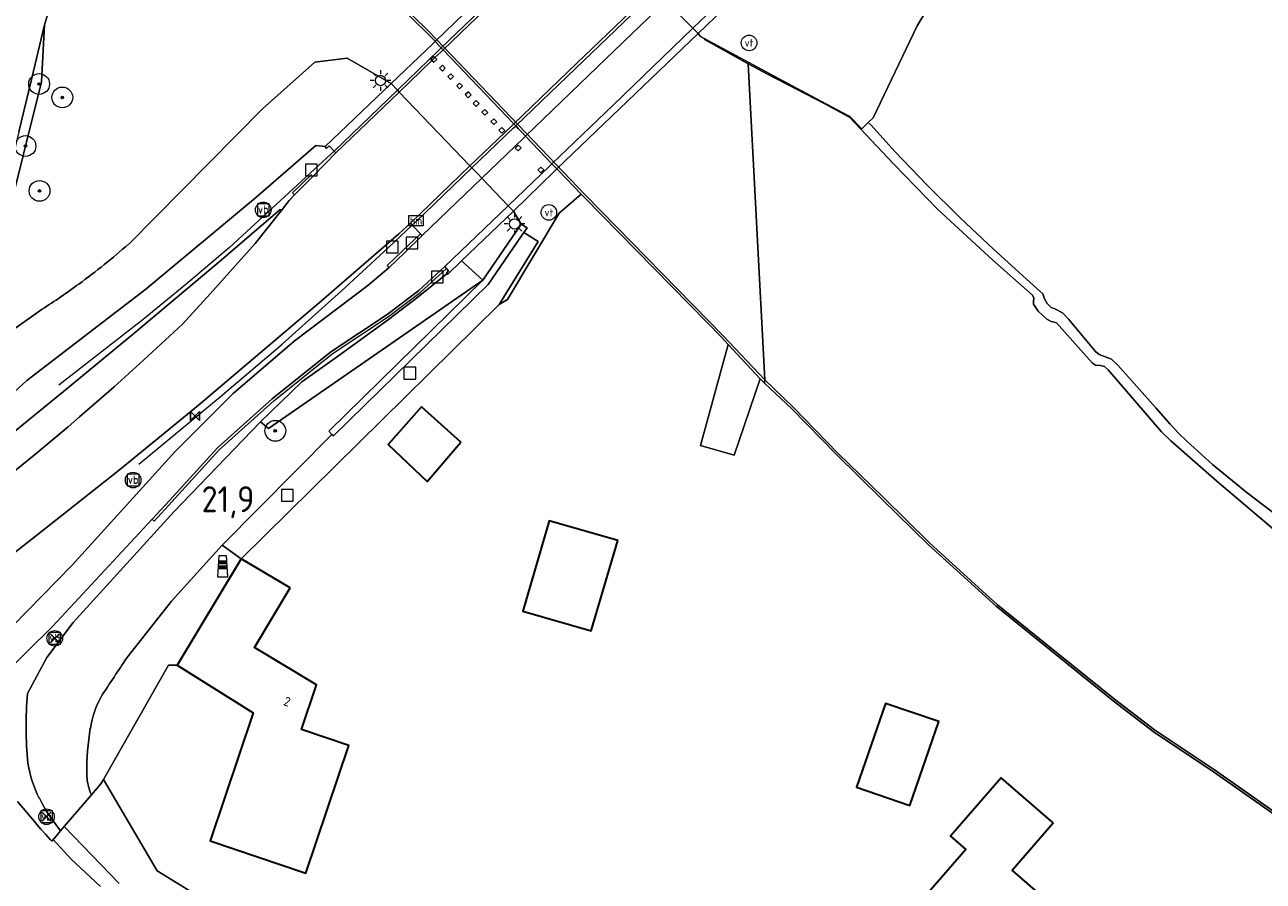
# Model space of a CAD drawing. Header units: metres. Extents: x 125158 to 132124, y 450612 to 454469.
# Tile 75 of 173: x 127587 to 127706, y 451740 to 451823. Entities that reach past the tile are written whole.
import ezdxf
from ezdxf.enums import TextEntityAlignment as Align

# ---------------------------------------------------------------- set-up
doc = ezdxf.new("R2010")
doc.units = ezdxf.units.M
doc.linetypes.add('IE-TERREINAFSCHEIDING', pattern=[10, 8, -2])
doc.layers.get('0').update_dxf_attribs({"color": 8})
doc.layers.get('Defpoints').update_dxf_attribs({"color": 8})
for name, color, linetype, lineweight in [('B-XX-BV-GELEIDECONSTRUCTIE-G', 8, 'Continuous', 18), ('B-XX-BV-GELEIDECONSTRUCTIE-GV', 8, 'Continuous', 18), ('B-XX-GR-BOOM-S', 8, 'Continuous', 25), ('B-XX-IE-MEUBILAIR_WEGMEUBILAIR-G', 8, 'Continuous', 18), ('B-XX-IE-MEUBILAIR_WEGMEUBILAIR-S', 8, 'Continuous', 25), ('B-XX-IE-TERREINAFSCHEIDING-G', 8, 'IE-TERREINAFSCHEIDING', 18), ('B-XX-IE-TERREINAFSCHEIDING-GV', 8, 'Continuous', 18), ('B-XX-KL-BRANDSTOF_LOCATIEPAAL-S', 8, 'Continuous', 25), ('B-XX-KL-ET_LS_OV_LICHTMAST-S', 8, 'Continuous', 25), ('B-XX-KW-KUNSTWERK_DEK-GV', 8, 'Continuous', 18), ('B-XX-KW-KUNSTWERK_PIJLER-GV', 8, 'Continuous', 18), ('B-XX-OG-BEBOUWING-GV', 8, 'Continuous', 35), ('B-XX-OG-BEBOUWING-T18', 8, 'Continuous', 18), ('B-XX-OG-TERREIN_CULTUURSCHEIDING-GV', 8, 'Continuous', 18), ('B-XX-OG-WATER-GV', 8, 'Continuous', 18), ('B-XX-OG-WEG-GV', 8, 'Continuous', 18), ('B-XX-RI-GWA_KOLK-S', 8, 'Continuous', 25), ('B-XX-VH-GOOT-G', 8, 'Continuous', 18), ('B-XX-VW-HECTOMETRERING-S', 8, 'Continuous', 25), ('B-XX-VW-VERKEERSTEKEN_BORD-S', 8, 'Continuous', 25), ('B-XX-VW-VERKEERSTEKEN_DRAAGCONSTRUCTIE-S', 8, 'Continuous', 25)]:
    doc.layers.add(name, color=color, linetype=linetype, lineweight=lineweight)
doc.layers.add('TOPOT30', color=1, linetype='Continuous')
doc.styles.add('ISO', font='iso', dxfattribs={"height": 5})
doc.styles.add('NLCS-ISO', font='NLCS-ISO.ttf')
doc.styles.add('NLCS-ISO-M-T18', font='NLCS-ISO.ttf', dxfattribs={"height": 1.8})

# ---------------------------------------------------------------- blocks, each defined once
blk = doc.blocks.new('SRI-KOLK-SO')
at = {"color": 0, "linetype": 'ByBlock', "lineweight": 18}
blk.add_lwpolyline([(-1.125, -1.125), (1.125, -1.125), (1.125, 1.125), (-1.125, 1.125)], close=True, dxfattribs=at)
blk = doc.blocks.new('SIE-WATER_VERKLIKKER_TRANSPORTLEIDING-SO')
at = {"color": 0, "linetype": 'ByBlock', "lineweight": 18}
blk.add_circle((0, 0), 1.5, dxfattribs=at)
at = {"color": 0, "linetype": 'ByBlock', "lineweight": 18, "style": 'NLCS-ISO'}
blk.add_text('vt', height=1.5, dxfattribs=at).set_placement((0, 0), align=Align.MIDDLE_CENTER)
blk = doc.blocks.new('SIE-WEG_VERKEERSBORD-SO')
at = {"color": 0, "linetype": 'ByBlock', "lineweight": 18}
blk.add_lwpolyline([(-1.125, -1.125), (1.125, -1.125), (1.125, 1.125), (-1.125, 1.125)], close=True, dxfattribs=at)
at = {"color": 0, "linetype": 'ByBlock', "lineweight": 18, "style": 'NLCS-ISO'}
blk.add_text('vb', height=1.5, dxfattribs=at).set_placement((0, 0), align=Align.MIDDLE_CENTER)
blk = doc.blocks.new('SAL-ONBEKEND SYMBOOL-SO')
at = {"color": 0, "linetype": 'ByBlock', "lineweight": -2, "const_width": 0.275, "flags": 128}
for points in [[(-0.875, 0.875), (0, 0)], [(-0.875, -0.875), (0, 0)], [(0, 0), (0.875, 0.875)], [(0, 0), (0.875, -0.875)]]:
    blk.add_lwpolyline(points, dxfattribs=at)
at = {"layer": 'Defpoints', "color": 0, "linetype": 'ByBlock', "lineweight": -2}
blk.add_point((0, 0), dxfattribs=at)
blk = doc.blocks.new('SKL-ET_OV_LICHTMAST-SO')
at = {"color": 0, "linetype": 'ByBlock', "lineweight": 18}
for points in [[(-1.25, 0), (-2, 0)], [(-1.41, 1.41), (-0.88, 0.88)], [(0, 2), (0, 1.25)], [(0.88, 0.88), (1.41, 1.41)], [(2, 0), (1.25, 0)], [(-1.41, -1.41), (-0.88, -0.88)], [(0, -1.25), (0, -2)], [(0.88, -0.88), (1.41, -1.41)]]:
    blk.add_lwpolyline(points, dxfattribs=at)
blk.add_circle((0, 0), 1, dxfattribs=at)
blk = doc.blocks.new('SIE-WEG_PAAL_VERKEERSBORD-SO')
at = {"color": 0, "linetype": 'ByBlock', "lineweight": 18}
blk.add_circle((0, 0), 1.5, dxfattribs=at)
at = {"color": 0, "linetype": 'ByBlock', "lineweight": 18, "style": 'NLCS-ISO'}
blk.add_text('vb', height=1.5, dxfattribs=at).set_placement((0, 0.13), align=Align.MIDDLE_CENTER)
blk = doc.blocks.new('SIE-WEG_PAAL_HECTOMETERPAAL-SO')
at = {"color": 0, "linetype": 'ByBlock', "lineweight": 18}
blk.add_lwpolyline([(-1.44375, -0.94375), (1.44375, -0.94375), (1.44375, 0.94375), (-1.44375, 0.94375)], close=True, dxfattribs=at)
at = {"color": 0, "linetype": 'ByBlock', "lineweight": 18, "style": 'NLCS-ISO'}
blk.add_text('hm', height=1.5, dxfattribs=at).set_placement((0, 0), align=Align.MIDDLE_CENTER)
blk = doc.blocks.new('SIE-WEG_PAAL_GRENSPAAL-SO')
at = {"linetype": 'ByBlock', "lineweight": 18}
h = blk.add_hatch(color=0, dxfattribs=at)
h.dxf.hatch_style = 1
h.paths.add_polyline_path([(0.90625, -0.5), (0.875, 0), (-0.875, 0), (-0.90625, -0.5)])
h.paths.add_polyline_path([(-0.8125, 1), (-0.84375, 0.5), (0.84375, 0.5), (0.8125, 1)])
at = {"color": 0, "linetype": 'ByBlock', "lineweight": 18}
blk.add_lwpolyline([(-1, -2), (1, -2), (0.75, 2), (-0.75, 2)], close=True, dxfattribs=at)
for points in [[(0.875, 0), (-0.875, 0)], [(0.84375, 0.5), (-0.84375, 0.5)], [(0.8125, 1), (-0.8125, 1)], [(0.90625, -0.5), (-0.90625, -0.5)]]:
    blk.add_lwpolyline(points, dxfattribs=at)
blk = doc.blocks.new('SGR-BOOM_01-SO')
at = {"linetype": 'ByBlock', "lineweight": 18}
h = blk.add_hatch(color=0, dxfattribs=at)
h.dxf.hatch_style = 1
edge = h.paths.add_edge_path()
edge.add_arc((0, 0), 0.25, 0, 360)
at = {"color": 0, "linetype": 'ByBlock', "lineweight": 18}
for radius in [2, 0.25]:
    blk.add_circle((0, 0), radius, dxfattribs=at)
blk = doc.blocks.new('kilometerpaal')
at = {"color": 0}
for p, q in [((-0.44, 0.44), (0.44, -0.44)), ((-0.44, -0.44), (-0.44, 0.44)), ((0.44, 0.44), (-0.44, -0.44)), ((0.44, -0.44), (0.44, 0.44))]:
    blk.add_line(p, q, dxfattribs=at)
at = {"color": 0, "style": 'ISO'}
blk.add_attdef('KILOMETERPAAL', (0.59, 0.87), '', height=2.5, dxfattribs=at)

msp = doc.modelspace()

# ---------------------------------------------------------------- linework, layer by layer
at = {"layer": 'B-XX-BV-GELEIDECONSTRUCTIE-G'}
for points in [[(127623.06, 451816.44), (127616.97, 451810.59)], [(127616.97, 451810.59), (127616.66, 451810.29), (127615.85, 451809.55)], [(127614.67, 451808.46), (127606.89, 451801.3), (127602.69, 451797.76), (127598.58, 451794.37), (127590.49, 451788.05)], [(127615.85, 451809.55), (127614.67, 451808.46)], [(127624.49, 451803.45), (127624.8, 451803.73), (127630.24, 451808.96)], [(127623.37, 451802.4), (127624.49, 451803.45)], [(127598.17, 451780.46), (127605.99, 451786.93), (127611.97, 451792), (127618.01, 451797.42), (127622.19, 451801.31)], [(127622.19, 451801.31), (127623.37, 451802.4)]]:
    msp.add_lwpolyline(points, dxfattribs=at)
at = {"layer": 'B-XX-BV-GELEIDECONSTRUCTIE-GV'}
msp.add_lwpolyline([(127627.79, 451799.29), (127627.63, 451799.48), (127625.11, 451797.16), (127622.07, 451794.87), (127616.64, 451791.27), (127611.01, 451786.73), (127606.1, 451782.34), (127605.74, 451782.02), (127601.17, 451776.99), (127599.46, 451775.15), (127599.65, 451774.98), (127601.35, 451776.82), (127605.92, 451781.84), (127611.17, 451786.54), (127616.78, 451791.07), (127622.22, 451794.67), (127625.26, 451796.96)], close=True, dxfattribs=at)
at = {"layer": 'B-XX-IE-MEUBILAIR_WEGMEUBILAIR-G'}
for points in [[(127640.6, 451833.32), (127636.78, 451829.63), (127627.29, 451820.51)], [(127634.45, 451813.02), (127640.19, 451818.54), (127647.93, 451825.97)], [(127627.29, 451820.51), (127627.06, 451820.29)], [(127627.06, 451820.29), (127623.06, 451816.44)], [(127630.24, 451808.96), (127634.22, 451812.79)], [(127634.22, 451812.79), (127634.45, 451813.02)]]:
    msp.add_lwpolyline(points, dxfattribs=at)
at = {"layer": 'B-XX-IE-TERREINAFSCHEIDING-G'}
msp.add_lwpolyline([(127654.9, 451791.98), (127652.24, 451782.26), (127655.49, 451781.33), (127657.99, 451788.68)], dxfattribs=at)
at = {"layer": 'B-XX-IE-TERREINAFSCHEIDING-GV'}
for points in [[(127615.9, 451831.78), (127625.97, 451821.9), (127626.65, 451821.19), (127626.69, 451821.14), (127627.29, 451820.51), (127627.46, 451820.34), (127634.26, 451813.22), (127634.45, 451813.02), (127634.7, 451812.76), (127635.01, 451812.44), (127635.4, 451812.03), (127637.94, 451809.37), (127638.42, 451808.87), (127638.59, 451808.7), (127640.75, 451806.44), (127641, 451806.17), (127652.83, 451794.12), (127652.9, 451794.05), (127654.25, 451792.67), (127654.9, 451791.98), (127654.9, 451791.97), (127657.99, 451788.68), (127658.41, 451788.24), (127658.44, 451788.58), (127654.43, 451792.82), (127641.18, 451806.34), (127626.13, 451822.07), (127616.08, 451831.94)], [(127707.65, 451746.87), (127701.71, 451751.02), (127695.93, 451754.88), (127692.08, 451757.85), (127685.36, 451763.27), (127680.82, 451766.92), (127674.31, 451772.85), (127669.84, 451777.24), (127665.45, 451781.52), (127661.16, 451785.93), (127658.44, 451788.58), (127658.41, 451788.24), (127661.02, 451785.79), (127665.31, 451781.38), (127669.7, 451777.1), (127674.17, 451772.7), (127680.7, 451766.77), (127685.24, 451763.11), (127691.96, 451757.69), (127695.81, 451754.72), (127701.6, 451750.85), (127707.53, 451746.7)]]:
    msp.add_lwpolyline(points, dxfattribs=at)
for points in [[(127656.88, 451819.11), (127654.32, 451820.49), (127652.6, 451821.41), (127652.7, 451821.29), (127656.81, 451818.98)], [(127666.49, 451813.98), (127664.92, 451814.81), (127661.48, 451816.64), (127656.88, 451819.11), (127656.81, 451818.98), (127658.67, 451817.98), (127664.2, 451815.12), (127666.45, 451813.92)]]:
    msp.add_lwpolyline(points, close=True, dxfattribs=at)
at = {"layer": 'B-XX-KW-KUNSTWERK_DEK-GV'}
msp.add_lwpolyline([(127644.21, 451838.06), (127639.95, 451833.97), (127626.69, 451821.14), (127626.46, 451820.92), (127622.45, 451817.08), (127623.06, 451816.44), (127623.22, 451816.27), (127630.05, 451809.16), (127630.24, 451808.96), (127630.79, 451808.39), (127631.19, 451807.97), (127633.72, 451805.33), (127634.23, 451804.8), (127638.17, 451808.64), (127638.42, 451808.87), (127652.01, 451821.89), (127656.03, 451825.77), (127655.53, 451826.3), (127652.98, 451828.95), (127652.59, 451829.35), (127652.04, 451829.92), (127651.85, 451830.12), (127645.02, 451837.22), (127644.84, 451837.41)], close=True, dxfattribs=at)
at = {"layer": 'B-XX-KW-KUNSTWERK_PIJLER-GV'}
for points in [[(127626.67, 451819.59), (127626.58, 451819.69), (127626.29, 451819.42), (127626.38, 451819.31), (127626.56, 451819.13), (127626.85, 451819.4)], [(127627.11, 451818.56), (127627.4, 451818.29), (127627.67, 451818.58), (127627.39, 451818.85)], [(127627.91, 451817.76), (127628.18, 451817.48), (127628.46, 451817.75), (127628.19, 451818.03)], [(127628.77, 451816.85), (127629.05, 451816.58), (127629.33, 451816.86), (127629.05, 451817.13)], [(127629.6, 451816.02), (127629.87, 451815.72), (127630.17, 451815.99), (127629.9, 451816.29)], [(127630.37, 451815.18), (127630.65, 451814.89), (127630.93, 451815.17), (127630.65, 451815.45)], [(127631.2, 451814.33), (127631.47, 451814.04), (127631.76, 451814.31), (127631.49, 451814.6)], [(127632.07, 451813.43), (127632.33, 451813.14), (127632.62, 451813.4), (127632.36, 451813.69)], [(127632.84, 451812.59), (127633.11, 451812.31), (127633.4, 451812.58), (127633.13, 451812.86)], [(127634.41, 451810.88), (127634.69, 451810.61), (127634.96, 451810.9), (127634.68, 451811.17)], [(127636.58, 451808.77), (127636.87, 451808.49), (127637.15, 451808.78), (127636.86, 451809.05)]]:
    msp.add_lwpolyline(points, close=True, dxfattribs=at)
at = {"layer": 'B-XX-OG-BEBOUWING-GV'}
for points in [[(127629.18, 451782.57), (127625.38, 451785.96), (127622.16, 451782.35), (127625.92, 451778.8)], [(127644.28, 451773.09), (127637.68, 451774.99), (127635.12, 451766.3), (127641.72, 451764.41)], [(127612.73, 451768.54), (127608.02, 451771.35), (127601.88, 451761.1), (127609.18, 451756.53), (127605.03, 451744.21), (127614.26, 451741.1), (127618.39, 451753.38), (127613.82, 451754.91), (127615.27, 451759.22), (127609.32, 451762.81)], [(127675.17, 451755.67), (127670.03, 451757.43), (127667.25, 451749.37), (127672.4, 451747.6)], [(127686.18, 451745.92), (127681.18, 451750.27), (127676.3, 451744.65), (127677.78, 451743.36), (127673.51, 451738.46), (127681.99, 451731.08), (127687.19, 451737.09), (127682.24, 451741.39)]]:
    msp.add_lwpolyline(points, close=True, dxfattribs=at)
at = {"layer": 'B-XX-OG-TERREIN_CULTUURSCHEIDING-GV'}
for points in [[(127682.32, 451837.94), (127673.1, 451822.65), (127668.85, 451813.79), (127668.38, 451813.34), (127668.67, 451813.09), (127670.94, 451810.53), (127674.04, 451807.32), (127677.22, 451804.16), (127680.44, 451801.15), (127683.93, 451797.97), (127685.17, 451796.85), (127685.36, 451796.36), (127685.6, 451795.92), (127686, 451795.52), (127686.33, 451795.39), (127687.07, 451795.03), (127687.68, 451794.37), (127690.27, 451791.3), (127690.62, 451791.02), (127691.28, 451790.76), (127691.8, 451790.56), (127692.4, 451789.97), (127696.06, 451785.89), (127697.43, 451784.3), (127698.24, 451783.43), (127699.05, 451782.66), (127701.52, 451780.43), (127704.84, 451777.7), (127707.8, 451775.46)], [(127586.63, 451812.43), (127587.84, 451817.48), (127589.1, 451822.73), (127591.11, 451829.41)], [(127707.8, 451775.46), (127704.84, 451777.7), (127701.52, 451780.43), (127699.05, 451782.66), (127698.24, 451783.43), (127697.43, 451784.3), (127696.06, 451785.89), (127692.4, 451789.97), (127691.8, 451790.56), (127691.28, 451790.76), (127690.62, 451791.02), (127690.27, 451791.3), (127687.68, 451794.37), (127687.07, 451795.03), (127686.33, 451795.39), (127686, 451795.52), (127685.6, 451795.92), (127685.36, 451796.36), (127685.17, 451796.85), (127683.93, 451797.97), (127680.44, 451801.15), (127677.22, 451804.16), (127674.04, 451807.32), (127670.94, 451810.53), (127668.67, 451813.09), (127668.38, 451813.34), (127667.75, 451812.72), (127666.58, 451813.93), (127666.49, 451813.98), (127666.45, 451813.92), (127666.59, 451813.84), (127670.82, 451809.35), (127675.04, 451805.01), (127680.36, 451800.1), (127684.19, 451796.72), (127684.32, 451796.42), (127684.29, 451796.09), (127684.3, 451795.84), (127684.74, 451795.18), (127685.58, 451794.4), (127685.98, 451794.17), (127686.28, 451794.12), (127686.5, 451794.07), (127689.4, 451790.81), (127689.98, 451790.16), (127690.26, 451789.98), (127690.73, 451789.94), (127691.12, 451789.86), (127691.48, 451789.54), (127696.62, 451783.55), (127697.51, 451782.71), (127701.94, 451778.82), (127708.89, 451772.92)], [(127707.53, 451746.7), (127701.6, 451750.85), (127695.81, 451754.72), (127691.96, 451757.69), (127685.24, 451763.11), (127680.7, 451766.77), (127674.17, 451772.7), (127669.7, 451777.1), (127665.31, 451781.38), (127661.02, 451785.79), (127658.41, 451788.24), (127657.99, 451788.68), (127655.49, 451781.33), (127652.24, 451782.26), (127654.9, 451791.98), (127654.25, 451792.67), (127652.9, 451794.05), (127652.83, 451794.12), (127641, 451806.17), (127640.75, 451806.44), (127638.62, 451804.62), (127633.67, 451796.3), (127632.85, 451795.83), (127608.02, 451771.35), (127612.73, 451768.54), (127609.32, 451762.81), (127615.27, 451759.22), (127613.82, 451754.91), (127618.39, 451753.38), (127614.26, 451741.1), (127605.03, 451744.21), (127609.18, 451756.53), (127601.88, 451761.1), (127601.03, 451761.12), (127594.76, 451750.11), (127599.93, 451741.32), (127608.01, 451736.35)], [(127608.01, 451736.35), (127599.93, 451741.32), (127594.76, 451750.11), (127594.52, 451749.7), (127593.61, 451748.63), (127590.99, 451745.58), (127596.29, 451740.09)], [(127596.29, 451740.09), (127590.99, 451745.58), (127590.97, 451745.56), (127590.64, 451745.17), (127590.21, 451744.64), (127589.79, 451744.18), (127589.93, 451744.33), (127591.66, 451742.44), (127594.5, 451739.8)]]:
    msp.add_lwpolyline(points, dxfattribs=at)
for points in [[(127587.84, 451817.48), (127586.63, 451812.43), (127582.59, 451795.57), (127583.54, 451796.25), (127588.82, 451817.25), (127589.1, 451822.73)], [(127622.16, 451782.35), (127625.38, 451785.96), (127629.18, 451782.57), (127625.92, 451778.8)], [(127635.12, 451766.3), (127637.68, 451774.99), (127644.28, 451773.09), (127641.72, 451764.41)], [(127667.25, 451749.37), (127670.03, 451757.43), (127675.17, 451755.67), (127672.4, 451747.6)], [(127676.3, 451744.65), (127681.18, 451750.27), (127686.18, 451745.92), (127682.24, 451741.39), (127687.19, 451737.09), (127689.72, 451734.89), (127693.66, 451739.42), (127698.67, 451735.06), (127693.76, 451729.46), (127692.3, 451730.74), (127688.03, 451725.82), (127681.99, 451731.08), (127673.51, 451738.46), (127677.78, 451743.36)]]:
    msp.add_lwpolyline(points, close=True, dxfattribs=at)
at = {"layer": 'B-XX-OG-WATER-GV'}
for points in [[(127616.08, 451831.94), (127626.13, 451822.07), (127641.18, 451806.34), (127654.43, 451792.82), (127658.44, 451788.58), (127656.81, 451818.98), (127652.7, 451821.29), (127652.6, 451821.41), (127652.23, 451821.61), (127652.01, 451821.89), (127651.49, 451822.41), (127648.89, 451825.01)], [(127708.89, 451772.92), (127701.94, 451778.82), (127697.51, 451782.71), (127696.62, 451783.55), (127691.48, 451789.54), (127691.12, 451789.86), (127690.73, 451789.94), (127690.26, 451789.98), (127689.98, 451790.16), (127689.4, 451790.81), (127686.5, 451794.07), (127686.28, 451794.12), (127685.98, 451794.17), (127685.58, 451794.4), (127684.74, 451795.18), (127684.3, 451795.84), (127684.29, 451796.09), (127684.32, 451796.42), (127684.19, 451796.72), (127680.36, 451800.1), (127675.04, 451805.01), (127670.82, 451809.35), (127666.59, 451813.84), (127666.45, 451813.92), (127664.2, 451815.12), (127658.67, 451817.98), (127656.81, 451818.98), (127658.44, 451788.58), (127661.16, 451785.93), (127665.45, 451781.52), (127669.84, 451777.24), (127674.31, 451772.85), (127680.82, 451766.92), (127685.36, 451763.27), (127692.08, 451757.85), (127695.93, 451754.88), (127701.71, 451751.02), (127707.65, 451746.87)]]:
    msp.add_lwpolyline(points, dxfattribs=at)
msp.add_lwpolyline([(127654.9, 451791.97), (127654.9, 451791.98), (127652.24, 451782.26), (127655.49, 451781.33), (127657.99, 451788.68)], close=True, dxfattribs=at)
at = {"layer": 'B-XX-OG-WEG-GV'}
for points in [[(127644.21, 451838.06), (127639.95, 451833.97), (127626.69, 451821.14), (127626.46, 451820.92), (127622.45, 451817.08), (127623.06, 451816.44), (127623.22, 451816.27), (127626.38, 451819.31), (127626.67, 451819.59), (127627.23, 451820.12), (127627.46, 451820.34), (127636.49, 451829.04), (127640.77, 451833.15), (127645.02, 451837.22), (127644.84, 451837.41)], [(127647.74, 451826.17), (127651.85, 451830.12), (127645.02, 451837.22), (127640.77, 451833.15), (127636.49, 451829.04), (127627.46, 451820.34), (127627.23, 451820.12), (127626.67, 451819.59), (127626.38, 451819.31), (127623.22, 451816.27), (127630.05, 451809.16), (127634.03, 451812.99), (127634.26, 451813.22), (127640.29, 451819.02)], [(127635.4, 451812.03), (127641.46, 451817.85), (127648.89, 451825.01), (127652.98, 451828.95), (127652.59, 451829.35), (127652.04, 451829.92), (127651.85, 451830.12), (127647.74, 451826.17), (127640.29, 451819.02), (127634.26, 451813.22), (127634.03, 451812.99), (127630.05, 451809.16), (127630.24, 451808.96), (127630.79, 451808.39), (127631.19, 451807.97), (127635.16, 451811.8)], [(127648.89, 451825.01), (127641.46, 451817.85), (127635.4, 451812.03), (127635.16, 451811.8), (127631.19, 451807.97), (127633.72, 451805.33), (127637.7, 451809.14), (127637.94, 451809.37), (127643.82, 451815.02), (127651.49, 451822.41), (127655.53, 451826.3), (127652.98, 451828.95)], [(127652.01, 451821.89), (127656.03, 451825.77), (127655.53, 451826.3), (127651.49, 451822.41), (127643.82, 451815.02), (127637.94, 451809.37), (127637.7, 451809.14), (127633.72, 451805.33), (127634.23, 451804.8), (127638.17, 451808.64), (127638.42, 451808.87)], [(127626.38, 451819.31), (127626.29, 451819.42), (127626.58, 451819.69), (127626.67, 451819.59), (127626.85, 451819.4), (127626.56, 451819.13)], [(127627.11, 451818.56), (127627.39, 451818.85), (127627.67, 451818.58), (127627.4, 451818.29)], [(127628.18, 451817.48), (127627.91, 451817.76), (127628.19, 451818.03), (127628.46, 451817.75)], [(127622.45, 451817.08), (127616.11, 451811.02), (127616.24, 451810.84), (127616.49, 451811.1), (127616.97, 451810.59), (127617.13, 451810.41), (127623.22, 451816.27), (127623.06, 451816.44)], [(127628.77, 451816.85), (127629.05, 451817.13), (127629.33, 451816.86), (127629.05, 451816.58)], [(127629.87, 451815.72), (127629.6, 451816.02), (127629.9, 451816.29), (127630.17, 451815.99)], [(127630.65, 451814.89), (127630.37, 451815.18), (127630.65, 451815.45), (127630.93, 451815.17)], [(127631.47, 451814.04), (127631.2, 451814.33), (127631.49, 451814.6), (127631.76, 451814.31)], [(127632.33, 451813.14), (127632.07, 451813.43), (127632.36, 451813.69), (127632.62, 451813.4)], [(127633.11, 451812.31), (127632.84, 451812.59), (127633.13, 451812.86), (127633.4, 451812.58)], [(127634.41, 451810.88), (127634.68, 451811.17), (127634.96, 451810.9), (127634.69, 451810.61)], [(127625.28, 451802.63), (127625.45, 451802.45), (127631.19, 451807.97), (127630.79, 451808.39), (127630.24, 451808.96), (127630.05, 451809.16), (127624.31, 451803.64), (127624.49, 451803.45)], [(127636.58, 451808.77), (127636.86, 451809.05), (127637.15, 451808.78), (127636.87, 451808.49)], [(127627.79, 451799.29), (127627.99, 451799.06), (127627.79, 451798.85), (127627.85, 451798.79), (127627.9, 451798.72), (127629.23, 451800.02), (127634.23, 451804.8), (127633.72, 451805.33), (127627.63, 451799.48)], [(127634.23, 451804.8), (127629.23, 451800.02), (127631.3, 451798.17), (127634.99, 451803.56)], [(127606.19, 451772.66), (127608.02, 451771.35), (127632.85, 451795.83), (127636.61, 451801.88), (127635.24, 451802.76), (127635.02, 451802.44), (127631.81, 451797.76), (127616.92, 451783.17), (127616.76, 451783.3)], [(127631.3, 451798.17), (127616.47, 451783.64), (127616.76, 451783.3), (127616.92, 451783.17), (127631.81, 451797.76), (127635.02, 451802.44), (127635.24, 451802.76), (127635.55, 451803.2), (127634.99, 451803.56)], [(127631.3, 451798.17), (127629.23, 451800.02), (127627.9, 451798.72), (127627.85, 451798.79), (127624.91, 451796.43), (127622.19, 451794.37), (127617.29, 451790.81), (127613.88, 451788.39), (127609.9, 451784.53), (127610.67, 451783.89)]]:
    msp.add_lwpolyline(points, close=True, dxfattribs=at)
for points in [[(127648.89, 451825.01), (127651.49, 451822.41), (127652.01, 451821.89), (127652.23, 451821.61), (127652.6, 451821.41), (127654.32, 451820.49), (127656.88, 451819.11), (127661.48, 451816.64), (127664.92, 451814.81), (127666.49, 451813.98), (127666.58, 451813.93), (127667.75, 451812.72), (127668.38, 451813.34), (127668.85, 451813.79), (127673.1, 451822.65), (127682.32, 451837.94)], [(127597.2, 451801.64), (127610.07, 451814.65), (127615.12, 451819.15), (127618.23, 451819.54), (127622.45, 451817.08), (127623.06, 451816.44), (127623.22, 451816.27), (127630.05, 451809.16), (127630.24, 451808.96), (127630.79, 451808.39), (127631.19, 451807.97), (127633.72, 451805.33), (127634.23, 451804.8), (127634.99, 451803.56), (127635.55, 451803.2), (127635.24, 451802.76), (127636.61, 451801.88), (127632.85, 451795.83), (127633.67, 451796.3), (127638.62, 451804.62), (127640.75, 451806.44), (127638.59, 451808.7), (127638.42, 451808.87), (127637.94, 451809.37), (127635.4, 451812.03), (127635.01, 451812.44), (127634.7, 451812.76), (127634.45, 451813.02), (127634.26, 451813.22), (127627.46, 451820.34), (127627.29, 451820.51), (127626.69, 451821.14), (127626.65, 451821.19), (127625.97, 451821.9), (127615.9, 451831.78)], [(127591.11, 451829.41), (127589.1, 451822.73), (127588.82, 451817.25), (127583.54, 451796.25), (127582.59, 451795.57), (127564.7, 451782.9), (127563.63, 451779.92)], [(127616.11, 451811.02), (127622.45, 451817.08), (127618.23, 451819.54), (127615.12, 451819.15), (127610.07, 451814.65), (127597.2, 451801.64)], [(127603.17, 451785.52), (127604.1, 451786.28), (127615.52, 451795.98), (127621.97, 451801.55), (127623.19, 451802.61), (127624.31, 451803.64), (127630.05, 451809.16), (127623.22, 451816.27), (127617.13, 451810.41), (127616.08, 451809.33), (127614.96, 451808.16), (127613.65, 451806.87), (127613.17, 451806.38), (127612.65, 451805.82), (127611.89, 451804.85), (127609.38, 451801.7), (127605.03, 451796.84), (127602.38, 451793.94), (127598.61, 451790.47)], [(127578.42, 451780.28), (127587.38, 451788.51), (127598.86, 451797.28), (127609.42, 451806.07), (127615.22, 451811.11), (127616.11, 451811.02)], [(127578.52, 451777.73), (127585.51, 451783.01), (127590.93, 451787.46), (127597.7, 451793.04), (127606.11, 451800.1), (127611.79, 451804.97), (127611.89, 451804.85), (127612.65, 451805.82), (127613.17, 451806.38), (127613.65, 451806.87), (127614.96, 451808.16), (127616.08, 451809.33), (127617.13, 451810.41), (127616.97, 451810.59), (127616.49, 451811.1), (127616.24, 451810.84), (127616.11, 451811.02), (127615.22, 451811.11), (127609.42, 451806.07), (127598.86, 451797.28), (127587.38, 451788.51), (127578.42, 451780.28)], [(127606.1, 451782.34), (127611.01, 451786.73), (127616.64, 451791.27), (127622.07, 451794.87), (127625.11, 451797.16), (127627.63, 451799.48), (127633.72, 451805.33), (127631.19, 451807.97), (127625.45, 451802.45), (127623.74, 451800.79), (127622.26, 451799.38), (127620.22, 451797.65), (127613.13, 451792.28), (127607.27, 451787.27), (127604.3, 451784.3)], [(127577.6, 451773.33), (127581.19, 451775.93), (127584.68, 451778.57), (127588.1, 451781.32), (127591.38, 451784.06), (127592.45, 451785), (127595.81, 451787.89), (127598.61, 451790.47), (127602.38, 451793.94), (127605.03, 451796.84), (127609.38, 451801.7), (127611.89, 451804.85), (127611.79, 451804.97), (127606.11, 451800.1), (127597.7, 451793.04), (127590.93, 451787.46), (127585.51, 451783.01), (127578.52, 451777.73)], [(127583.07, 451761.88), (127591.75, 451770.72), (127601.63, 451781.65), (127604.3, 451784.3), (127607.27, 451787.27), (127613.13, 451792.28), (127620.22, 451797.65), (127622.26, 451799.38), (127623.74, 451800.79), (127625.45, 451802.45), (127625.28, 451802.63), (127624.49, 451803.45), (127624.31, 451803.64), (127623.19, 451802.61), (127621.97, 451801.55), (127615.52, 451795.98), (127604.1, 451786.28), (127603.17, 451785.52), (127596.32, 451779.9), (127589.25, 451774.33), (127586.11, 451771.84)], [(127587.46, 451758.37), (127589.32, 451761.86), (127591.85, 451765.2), (127601.55, 451775.88), (127609.9, 451784.53), (127613.88, 451788.39), (127617.29, 451790.81), (127622.19, 451794.37), (127624.91, 451796.43), (127627.85, 451798.79), (127627.79, 451798.85), (127627.99, 451799.06), (127627.79, 451799.29), (127627.63, 451799.48), (127625.11, 451797.16), (127622.07, 451794.87), (127616.64, 451791.27), (127611.01, 451786.73), (127606.1, 451782.34), (127605.74, 451782.02), (127601.17, 451776.99), (127599.46, 451775.15), (127589.86, 451764.82), (127584.96, 451759.97)], [(127597.02, 451761.81), (127601.31, 451767.27), (127606.19, 451772.66), (127616.76, 451783.3), (127616.47, 451783.64), (127631.3, 451798.17), (127610.67, 451783.89), (127609.9, 451784.53), (127601.55, 451775.88), (127591.85, 451765.2), (127589.32, 451761.86), (127587.46, 451758.37)], [(127588.88, 451795.37), (127574.96, 451785.52), (127561.11, 451776.07), (127552.82, 451770.29), (127550.67, 451768.71), (127548.19, 451766.88), (127542.75, 451762.43), (127537.36, 451757.01)], [(127563.63, 451779.92), (127561.11, 451776.07), (127574.96, 451785.52), (127588.88, 451795.37)], [(127598.61, 451790.47), (127595.81, 451787.89), (127592.45, 451785), (127591.38, 451784.06), (127588.1, 451781.32), (127584.68, 451778.57), (127581.19, 451775.93), (127577.6, 451773.33)], [(127583.15, 451769.39), (127586.11, 451771.84), (127589.25, 451774.33), (127596.32, 451779.9), (127603.17, 451785.52)], [(127604.3, 451784.3), (127601.63, 451781.65), (127591.75, 451770.72), (127583.07, 451761.88), (127581.47, 451760.23), (127580.19, 451759.05), (127579.91, 451758.84), (127581.08, 451756.47), (127582.73, 451757.82), (127584.96, 451759.97), (127589.86, 451764.82), (127599.46, 451775.15), (127601.17, 451776.99), (127605.74, 451782.02), (127606.1, 451782.34)], [(127593.5, 451748.9), (127593.61, 451748.63), (127594.52, 451749.7), (127594.76, 451750.11), (127601.03, 451761.12), (127601.88, 451761.1), (127608.02, 451771.35), (127606.19, 451772.66), (127601.31, 451767.27), (127597.02, 451761.81)], [(127588.6, 451748.31), (127588.95, 451747.65), (127589.33, 451747), (127589.53, 451746.68), (127589.74, 451746.37), (127590.18, 451745.76), (127590.64, 451745.17), (127590.97, 451745.56), (127590.99, 451745.58), (127593.61, 451748.63), (127593.5, 451748.9)], [(127586.5, 451747.97), (127588.28, 451745.87), (127588.37, 451745.77), (127588.75, 451745.33), (127589.2, 451744.83), (127589.64, 451744.34), (127589.79, 451744.18), (127590.21, 451744.64), (127590.64, 451745.17), (127590.18, 451745.76), (127589.74, 451746.37), (127589.53, 451746.68), (127589.33, 451747), (127588.95, 451747.65), (127588.6, 451748.31)], [(127594.5, 451739.8), (127591.66, 451742.44), (127589.93, 451744.33), (127589.79, 451744.18), (127589.64, 451744.34), (127589.2, 451744.83), (127588.75, 451745.33), (127588.37, 451745.77), (127588.28, 451745.87), (127586.5, 451747.97)]]:
    msp.add_lwpolyline(points, dxfattribs=at)
at = {"layer": 'B-XX-OG-WEG-GV', "extrusion": (0, 0, -1)}
for centre, radius, start, end in [((-127550.43, 451855.03), 70.98, 228.7865, 231.2683), ((-127550.52, 451854.91), 70.83, 231.2641, 233.751), ((-127549.06, 451856.93), 73.32, 233.7644, 235.4345), ((-127549.05, 451857.14), 73.5, 235.5216, 237.1875), ((-127761.28, 451650.34), 198.51, 32.8824, 34.1603), ((-127622.71, 451755.29), 35.39, 354.1216, 4.9893), ((-127602.69, 451753.59), 9.29, 8.8925, 29.1735), ((-127621.71, 451750.63), 28.55, 0.079, 8.8651), ((-127598.56, 451753.39), 11.19, 332.9712, 351.1239), ((-127597.98, 451750.66), 4.81, 338.4981, 0.0316)]:
    msp.add_arc(centre, radius, start, end, dxfattribs=at)
at = {"layer": 'B-XX-OG-WEG-GV'}
for centre, radius, start, end in [((127550.43, 451855.03), 70.98, 308.7317, 311.2135), ((127550.52, 451854.91), 70.83, 306.249, 308.7359), ((127549.06, 451856.93), 73.32, 304.5655, 306.2356), ((127549.05, 451857.14), 73.5, 302.8125, 304.4784), ((127761.28, 451650.34), 198.51, 145.8397, 147.1176), ((127622.71, 451755.29), 35.39, 175.0107, 185.8784), ((127602.69, 451753.59), 9.29, 150.8265, 171.1075), ((127621.71, 451750.63), 28.55, 171.1349, 179.921), ((127598.56, 451753.39), 11.19, 188.8761, 207.0288), ((127597.98, 451750.66), 4.81, 179.9684, 201.5019)]:
    msp.add_arc(centre, radius, start, end, dxfattribs=at)
at = {"layer": 'B-XX-VH-GOOT-G'}
for points in [[(127614.79, 451808.34), (127612.97, 451806.57), (127613.17, 451806.38)], [(127622.26, 451799.38), (127622.09, 451799.56), (127623.56, 451800.97), (127625.28, 451802.63)]]:
    msp.add_lwpolyline(points, dxfattribs=at)

# ---------------------------------------------------------------- block references
at = {"layer": 'B-XX-GR-BOOM-S', "xscale": 0.5, "yscale": 0.5, "zscale": 0.5}
for p in [(127588.58, 451817.04), (127590.81, 451815.75), (127587.26, 451811.07), (127588.62, 451806.75), (127611.31, 451783.66)]:
    msp.add_blockref('SGR-BOOM_01-SO', p, dxfattribs=at)
at = {"layer": 'B-XX-IE-MEUBILAIR_WEGMEUBILAIR-S', "xscale": 0.5, "yscale": 0.5, "zscale": 0.5}
msp.add_blockref('SIE-WEG_PAAL_GRENSPAAL-SO', (127606.24, 451770.62), dxfattribs=at)
at = {"layer": 'B-XX-KL-BRANDSTOF_LOCATIEPAAL-S', "xscale": 0.5, "yscale": 0.5, "zscale": 0.5}
for p in [(127656.91, 451821), (127637.64, 451804.68)]:
    msp.add_blockref('SIE-WATER_VERKLIKKER_TRANSPORTLEIDING-SO', p, dxfattribs=at)
at = {"layer": 'B-XX-KL-ET_LS_OV_LICHTMAST-S', "xscale": 0.5, "yscale": 0.5, "zscale": 0.5}
for p in [(127621.44, 451817.38), (127634.34, 451803.57)]:
    msp.add_blockref('SKL-ET_OV_LICHTMAST-SO', p, dxfattribs=at)
at = {"layer": 'B-XX-RI-GWA_KOLK-S', "xscale": 0.5, "yscale": 0.5, "zscale": 0.5}
for p in [(127614.77, 451808.75), (127622.57, 451801.34), (127624.46, 451801.73), (127626.91, 451798.48), (127624.26, 451789.21), (127612.47, 451777.44)]:
    msp.add_blockref('SRI-KOLK-SO', p, dxfattribs=at)
at = {"layer": 'B-XX-VW-HECTOMETRERING-S', "xscale": 0.5, "yscale": 0.5, "zscale": 0.5}
msp.add_blockref('SIE-WEG_PAAL_HECTOMETERPAAL-SO', (127624.85, 451803.88), dxfattribs=at)
at = {"layer": 'B-XX-VW-VERKEERSTEKEN_BORD-S', "xscale": 0.5, "yscale": 0.5, "zscale": 0.5}
for name, p in [('SIE-WEG_VERKEERSBORD-SO', (127610.15, 451804.93)), ('SIE-WEG_VERKEERSBORD-SO', (127597.63, 451778.92)), ('SIE-WEG_VERKEERSBORD-SO', (127590.08, 451763.69)), ('SAL-ONBEKEND SYMBOOL-SO', (127590.08, 451763.69)), ('SIE-WEG_VERKEERSBORD-SO', (127589.29, 451746.52)), ('SAL-ONBEKEND SYMBOOL-SO', (127589.29, 451746.52))]:
    msp.add_blockref(name, p, dxfattribs=at)
at = {"layer": 'B-XX-VW-VERKEERSTEKEN_DRAAGCONSTRUCTIE-S', "xscale": 0.5, "yscale": 0.5, "zscale": 0.5}
for p in [(127610.15, 451804.93), (127597.63, 451778.92), (127590.08, 451763.69), (127589.29, 451746.52)]:
    msp.add_blockref('SIE-WEG_PAAL_VERKEERSBORD-SO', p, dxfattribs=at)
at = {"layer": 'TOPOT30'}
ref = msp.add_blockref('kilometerpaal', (127603.58, 451785.08), dxfattribs=at)
ref.add_attrib('KILOMETERPAAL', '21,9', (127604.22, 451775.83), dxfattribs={"color": 0, "height": 2.5, "style": 'ISO'})

# ---------------------------------------------------------------- texts
at = {"layer": 'B-XX-OG-BEBOUWING-T18', "style": 'NLCS-ISO-M-T18'}
msp.add_text('2', height=0.9, rotation=341, dxfattribs=at).set_placement((127612.45, 451757.61), align=Align.MIDDLE_CENTER)

doc.saveas('drawing.dxf')
